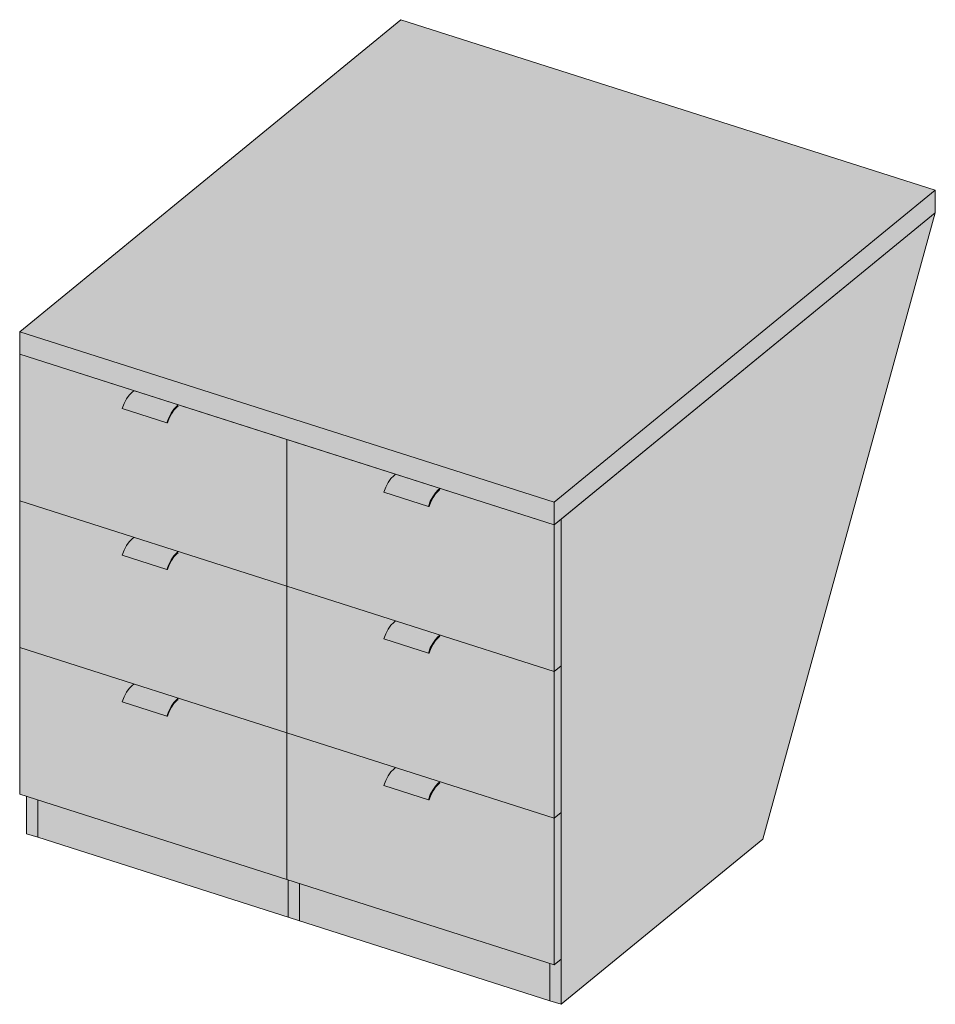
# Model space of a CAD drawing. Header units: centimetres. Extents: x 22566 to 24816, y -213 to 11886.
# Tile 1 of 4: x 22566 to 22705, y 386 to 536. Entities that reach past the tile are written whole.
import ezdxf

# ---------------------------------------------------------------- set-up
doc = ezdxf.new("R2010")
doc.units = ezdxf.units.CM
doc.layers.add('A-GENM', color=13, linetype='Continuous', lineweight=18)

# ---------------------------------------------------------------- blocks, each defined once
blk = doc.blocks.new('FURN_Wr_Biurko 4 - E25-B-04_BiurkoSzafka-8978767-E25-B-04')
at = {"layer": 'A-GENM'}
for points in [[(22647.2, 462.96), (22705.28, 510.5), (22623.86, 536.5), (22565.77, 488.95), (22647.11, 462.99)], [(22647.2, 459.52), (22705.28, 507.06), (22705.28, 510.5), (22647.2, 462.96)], [(22648.25, 386.47), (22678.98, 411.62), (22705.28, 507.06), (22648.25, 460.39), (22648.25, 413.76)], [(22647.2, 459.52), (22647.2, 462.96), (22565.77, 488.95), (22565.77, 485.52), (22647.11, 459.55)], [(22588.2, 475.07), (22588.48, 475.84), (22588.93, 476.68), (22589.25, 477.13), (22589.68, 477.58), (22582.89, 479.74), (22582.46, 479.3), (22582.05, 478.71), (22581.7, 478.01), (22581.41, 477.24), (22587.95, 475.15)], [(22589.68, 477.58), (22589.94, 477.79), (22583.16, 479.96), (22582.89, 479.74), (22588.93, 477.82)], [(22588.28, 475.05), (22588.59, 475.84), (22588.96, 476.54), (22589.38, 477.1), (22589.84, 477.54), (22589.94, 477.62), (22589.94, 477.79), (22589.51, 477.41), (22589.25, 477.13), (22588.78, 476.43), (22588.46, 475.77), (22588.2, 475.07)], [(22628.06, 462.34), (22628.34, 463.12), (22628.7, 463.82), (22629.11, 464.41), (22629.54, 464.85), (22622.76, 467.02), (22622.32, 466.57), (22621.92, 465.98), (22621.56, 465.28), (22621.27, 464.51), (22627.72, 462.45)], [(22629.54, 464.85), (22629.81, 465.07), (22623.02, 467.23), (22622.76, 467.02), (22629.33, 464.92)], [(22628.15, 462.32), (22628.45, 463.12), (22628.83, 463.82), (22629.24, 464.37), (22629.54, 464.68), (22629.81, 464.92), (22629.81, 465.07), (22629.37, 464.68), (22629.11, 464.41), (22628.65, 463.71), (22628.32, 463.05), (22628.06, 462.34)], [(22647.2, 437.17), (22648.25, 438.04), (22648.25, 460.39), (22647.2, 459.52), (22647.2, 438.38)], [(22589.68, 455.23), (22589.94, 455.45), (22583.16, 457.61), (22582.89, 457.4), (22589.42, 455.31)], [(22588.2, 452.73), (22588.48, 453.5), (22588.93, 454.33), (22589.25, 454.79), (22589.68, 455.23), (22582.89, 457.4), (22582.46, 456.95), (22582.05, 456.36), (22581.7, 455.66), (22581.41, 454.89), (22585.78, 453.5)], [(22588.28, 452.7), (22588.59, 453.5), (22588.96, 454.2), (22589.38, 454.76), (22589.84, 455.19), (22589.94, 455.31), (22589.94, 455.45), (22589.51, 455.06), (22589.18, 454.69), (22588.78, 454.09), (22588.46, 453.43), (22588.2, 452.73)], [(22628.06, 440), (22628.34, 440.77), (22628.7, 441.47), (22629.11, 442.06), (22629.54, 442.5), (22622.76, 444.67), (22622.32, 444.23), (22621.92, 443.64), (22621.56, 442.94), (22621.27, 442.16), (22627.72, 440.11)], [(22629.54, 442.5), (22629.81, 442.72), (22623.02, 444.89), (22622.76, 444.67), (22627.72, 443.09)], [(22628.15, 439.98), (22628.45, 440.77), (22628.83, 441.47), (22629.24, 442.02), (22629.54, 442.33), (22629.81, 442.55), (22629.81, 442.72), (22629.37, 442.33), (22629.11, 442.06), (22628.65, 441.36), (22628.32, 440.7), (22628.06, 440)], [(22647.2, 414.83), (22648.25, 415.7), (22648.25, 438.04), (22647.2, 437.17), (22647.2, 416.03)], [(22589.68, 432.88), (22589.94, 433.1), (22583.16, 435.27), (22582.89, 435.05), (22589.42, 432.97)], [(22588.2, 430.38), (22588.48, 431.15), (22588.93, 431.99), (22589.25, 432.44), (22589.68, 432.88), (22582.89, 435.05), (22582.46, 434.61), (22582.05, 434.02), (22581.7, 433.32), (22581.41, 432.55), (22585.78, 431.15)], [(22588.28, 430.36), (22588.59, 431.15), (22588.96, 431.85), (22589.38, 432.41), (22589.84, 432.85), (22589.94, 432.97), (22589.94, 433.1), (22589.51, 432.71), (22589.25, 432.44), (22588.78, 431.74), (22588.46, 431.08), (22588.2, 430.38)], [(22628.06, 417.65), (22628.34, 418.42), (22628.7, 419.12), (22629.11, 419.71), (22629.54, 420.16), (22622.76, 422.32), (22622.32, 421.88), (22621.92, 421.29), (22621.56, 420.59), (22621.27, 419.82), (22627.72, 417.76)], [(22629.54, 420.16), (22629.81, 420.37), (22623.02, 422.54), (22622.76, 422.32), (22629.29, 420.24)], [(22628.15, 417.63), (22628.45, 418.42), (22628.83, 419.12), (22629.24, 419.67), (22629.54, 419.99), (22629.81, 420.24), (22629.81, 420.37), (22629.37, 419.99), (22629.11, 419.71), (22628.65, 419.01), (22628.32, 418.35), (22628.06, 417.65)], [(22568.53, 411.93), (22568.53, 417.6), (22566.83, 418.14), (22566.83, 412.47)], [(22646.56, 387.01), (22646.56, 392.69), (22568.53, 417.6), (22568.53, 411.93), (22629.44, 392.48)], [(22647.2, 392.48), (22648.25, 393.35), (22648.25, 415.7), (22647.2, 414.83), (22647.2, 393.04)], [(22648.25, 386.47), (22648.25, 393.35), (22647.2, 392.48), (22646.56, 392.69), (22646.56, 387.01), (22647.62, 386.68)]]:
    blk.add_hatch(color=256, dxfattribs=at).paths.add_polyline_path(points)
h = blk.add_hatch(color=256, dxfattribs=at)
h.paths.add_polyline_path([(22606.48, 450.17), (22606.48, 472.52), (22565.77, 485.52), (22565.77, 463.17), (22605.42, 450.51)])
h.paths.add_polyline_path([(22588.28, 475.05), (22587.95, 475.15), (22581.41, 477.24), (22581.7, 478.01), (22582.05, 478.71), (22582.46, 479.3), (22582.89, 479.74), (22583.16, 479.96), (22589.94, 477.79), (22589.94, 477.62), (22589.68, 477.41), (22589.25, 476.95), (22588.84, 476.34), (22588.48, 475.58), (22588.29, 475.07)])
h = blk.add_hatch(color=256, dxfattribs=at)
h.paths.add_polyline_path([(22647.2, 437.17), (22647.19, 459.52), (22606.48, 472.52), (22606.48, 450.17), (22647.11, 437.2)])
h.paths.add_polyline_path([(22628.15, 462.32), (22627.72, 462.45), (22621.27, 464.51), (22621.56, 465.28), (22621.92, 465.98), (22622.32, 466.57), (22622.76, 467.02), (22623.02, 467.23), (22629.81, 465.07), (22629.81, 464.89), (22629.54, 464.68), (22629.11, 464.22), (22628.7, 463.61), (22628.34, 462.85), (22628.16, 462.34)])
h = blk.add_hatch(color=256, dxfattribs=at)
h.paths.add_polyline_path([(22606.48, 427.83), (22606.48, 450.17), (22565.77, 463.17), (22565.77, 440.82), (22605.42, 428.17)])
h.paths.add_polyline_path([(22588.28, 452.7), (22588.2, 452.73), (22581.41, 454.89), (22581.7, 455.66), (22582.05, 456.36), (22582.46, 456.95), (22582.89, 457.4), (22583.16, 457.61), (22589.94, 455.45), (22589.94, 455.28), (22589.68, 455.06), (22589.25, 454.61), (22588.84, 453.99), (22588.48, 453.23), (22588.29, 452.73)])
h = blk.add_hatch(color=256, dxfattribs=at)
h.paths.add_polyline_path([(22647.2, 414.83), (22647.2, 437.17), (22606.48, 450.17), (22606.48, 427.83), (22647.11, 414.86)])
h.paths.add_polyline_path([(22628.15, 439.98), (22627.72, 440.11), (22621.27, 442.16), (22621.56, 442.94), (22621.92, 443.64), (22622.32, 444.23), (22622.76, 444.67), (22623.02, 444.89), (22629.81, 442.72), (22629.81, 442.55), (22629.54, 442.33), (22629.11, 441.88), (22628.7, 441.26), (22628.34, 440.51), (22628.16, 440)])
h = blk.add_hatch(color=256, dxfattribs=at)
h.paths.add_polyline_path([(22606.48, 405.48), (22606.48, 427.83), (22565.77, 440.82), (22565.77, 418.48), (22586.29, 411.93)])
h.paths.add_polyline_path([(22588.28, 430.36), (22588.2, 430.38), (22581.41, 432.55), (22581.7, 433.32), (22582.05, 434.02), (22582.46, 434.61), (22582.89, 435.05), (22583.16, 435.27), (22589.94, 433.1), (22589.94, 432.93), (22589.68, 432.71), (22589.25, 432.26), (22588.84, 431.64), (22588.48, 430.89), (22588.29, 430.38)])
h = blk.add_hatch(color=256, dxfattribs=at)
h.paths.add_polyline_path([(22647.2, 392.48), (22647.2, 414.83), (22606.48, 427.83), (22606.48, 405.48), (22646.56, 392.69)])
h.paths.add_polyline_path([(22628.15, 417.63), (22627.72, 417.76), (22621.27, 419.82), (22621.56, 420.59), (22621.92, 421.29), (22622.32, 421.88), (22622.76, 422.32), (22623.02, 422.54), (22629.81, 420.37), (22629.81, 420.2), (22629.54, 419.99), (22629.11, 419.53), (22628.7, 418.92), (22628.34, 418.16), (22628.16, 417.65)])
for p, q in [((22623.86, 536.5), (22565.77, 488.95)), ((22705.28, 510.5), (22623.86, 536.5)), ((22647.2, 462.96), (22705.28, 510.5)), ((22705.28, 510.5), (22705.28, 507.06)), ((22705.28, 507.06), (22647.2, 459.52)), ((22705.28, 507.06), (22648.25, 460.39)), ((22678.98, 411.62), (22705.28, 507.06)), ((22565.77, 488.95), (22647.2, 462.96)), ((22565.77, 485.52), (22565.77, 488.95)), ((22565.77, 485.52), (22606.48, 472.52)), ((22565.77, 463.17), (22565.77, 485.52)), ((22647.2, 459.52), (22565.77, 485.52)), ((22582.89, 479.74), (22583.16, 479.96)), ((22581.41, 477.24), (22588.2, 475.07)), ((22589.94, 477.79), (22589.68, 477.58)), ((22589.68, 477.41), (22589.94, 477.62)), ((22588.2, 475.07), (22588.28, 475.05)), ((22606.48, 472.52), (22647.2, 459.52)), ((22606.48, 472.52), (22606.48, 450.17)), ((22606.48, 450.17), (22606.48, 472.52)), ((22622.76, 467.02), (22623.02, 467.23)), ((22621.27, 464.51), (22628.06, 462.34)), ((22629.81, 465.07), (22629.54, 464.85)), ((22629.54, 464.68), (22629.81, 464.89)), ((22606.48, 450.17), (22565.77, 463.17)), ((22565.77, 463.17), (22606.48, 450.17)), ((22565.77, 440.82), (22565.77, 463.17)), ((22628.06, 462.34), (22628.15, 462.32)), ((22647.2, 459.52), (22647.2, 462.96)), ((22647.2, 459.52), (22648.25, 460.39)), ((22647.2, 459.52), (22647.2, 437.17)), ((22648.25, 460.39), (22648.25, 438.04)), ((22648.25, 460.39), (22648.25, 386.47)), ((22582.89, 457.4), (22583.16, 457.61)), ((22581.41, 454.89), (22588.2, 452.73)), ((22589.94, 455.45), (22589.68, 455.23)), ((22589.68, 455.06), (22589.94, 455.28)), ((22588.2, 452.73), (22588.28, 452.7)), ((22647.2, 437.17), (22606.48, 450.17)), ((22606.48, 450.17), (22647.2, 437.17)), ((22606.48, 450.17), (22606.48, 427.83)), ((22606.48, 427.83), (22606.48, 450.17)), ((22622.76, 444.67), (22623.02, 444.89)), ((22629.81, 442.72), (22629.54, 442.5)), ((22621.27, 442.16), (22628.06, 440)), ((22629.54, 442.33), (22629.81, 442.55)), ((22606.48, 427.83), (22565.77, 440.82)), ((22565.77, 440.82), (22606.48, 427.83)), ((22565.77, 418.48), (22565.77, 440.82)), ((22628.06, 440), (22628.15, 439.98)), ((22648.25, 438.04), (22647.2, 437.17)), ((22647.2, 437.17), (22648.25, 438.04)), ((22647.2, 437.17), (22647.2, 414.83)), ((22648.25, 438.04), (22648.25, 415.7)), ((22582.89, 435.05), (22583.16, 435.27)), ((22581.41, 432.55), (22588.2, 430.38)), ((22589.94, 433.1), (22589.68, 432.88)), ((22589.68, 432.71), (22589.94, 432.93)), ((22588.2, 430.38), (22588.28, 430.36)), ((22647.2, 414.83), (22606.48, 427.83)), ((22606.48, 427.83), (22647.2, 414.83)), ((22606.48, 427.83), (22606.48, 405.48)), ((22606.48, 405.48), (22606.48, 427.83)), ((22622.76, 422.32), (22623.02, 422.54)), ((22629.81, 420.37), (22629.54, 420.16)), ((22629.54, 419.99), (22629.81, 420.2)), ((22621.27, 419.82), (22628.06, 417.65)), ((22606.48, 405.48), (22565.77, 418.48)), ((22566.83, 412.47), (22566.83, 418.14)), ((22568.53, 411.93), (22568.53, 417.6)), ((22568.53, 417.6), (22568.53, 411.93)), ((22628.06, 417.65), (22628.15, 417.63)), ((22648.25, 415.7), (22647.2, 414.83)), ((22647.2, 414.83), (22648.25, 415.7)), ((22648.25, 415.7), (22648.25, 393.35)), ((22647.2, 414.83), (22647.2, 392.48)), ((22566.83, 412.47), (22568.53, 411.93)), ((22646.56, 387.01), (22568.53, 411.93)), ((22648.25, 386.47), (22678.98, 411.62)), ((22647.2, 392.48), (22606.48, 405.48)), ((22606.69, 399.74), (22606.69, 405.41)), ((22608.39, 404.87), (22608.39, 399.2)), ((22606.69, 399.74), (22608.39, 399.2)), ((22648.25, 393.35), (22647.2, 392.48)), ((22646.56, 387.01), (22646.56, 392.69)), ((22646.56, 387.01), (22646.56, 392.69)), ((22646.56, 387.01), (22648.25, 386.47))]:
    blk.add_line(p, q, dxfattribs=at)
for points in [[(22581.41, 477.24, 0), (22581.7, 478.01, 0), (22582.05, 478.71, 0), (22582.46, 479.3, 0), (22582.89, 479.74, 0)], [(22589.68, 477.58, 0), (22589.25, 477.13, 0), (22588.84, 476.54, 0), (22588.48, 475.84, 0), (22588.2, 475.07, 0)], [(22588.28, 475.05, 0), (22588.55, 475.77, 0), (22588.89, 476.43, 0), (22589.27, 476.99, 0), (22589.68, 477.41, 0)], [(22621.27, 464.51, 0), (22621.56, 465.28, 0), (22621.92, 465.98, 0), (22622.32, 466.57, 0), (22622.76, 467.02, 0)], [(22629.54, 464.85, 0), (22629.11, 464.41, 0), (22628.7, 463.82, 0), (22628.34, 463.12, 0), (22628.06, 462.34, 0)], [(22628.15, 462.32, 0), (22628.42, 463.05, 0), (22628.75, 463.71, 0), (22629.14, 464.26, 0), (22629.54, 464.68, 0)], [(22581.41, 454.89, 0), (22581.7, 455.66, 0), (22582.05, 456.36, 0), (22582.46, 456.95, 0), (22582.89, 457.4, 0)], [(22589.68, 455.23, 0), (22589.25, 454.79, 0), (22588.84, 454.2, 0), (22588.48, 453.5, 0), (22588.2, 452.73, 0)], [(22588.28, 452.7, 0), (22588.55, 453.43, 0), (22588.89, 454.09, 0), (22589.27, 454.64, 0), (22589.68, 455.06, 0)], [(22621.27, 442.16, 0), (22621.56, 442.94, 0), (22621.92, 443.64, 0), (22622.32, 444.23, 0), (22622.76, 444.67, 0)], [(22629.54, 442.5, 0), (22629.11, 442.06, 0), (22628.7, 441.47, 0), (22628.34, 440.77, 0), (22628.06, 440, 0)], [(22628.15, 439.98, 0), (22628.42, 440.7, 0), (22628.75, 441.36, 0), (22629.14, 441.92, 0), (22629.54, 442.33, 0)], [(22581.41, 432.55, 0), (22581.7, 433.32, 0), (22582.05, 434.02, 0), (22582.46, 434.61, 0), (22582.89, 435.05, 0)], [(22589.68, 432.88, 0), (22589.25, 432.44, 0), (22588.84, 431.85, 0), (22588.48, 431.15, 0), (22588.2, 430.38, 0)], [(22588.28, 430.36, 0), (22588.55, 431.08, 0), (22588.89, 431.74, 0), (22589.27, 432.3, 0), (22589.68, 432.71, 0)], [(22621.27, 419.82, 0), (22621.56, 420.59, 0), (22621.92, 421.29, 0), (22622.32, 421.88, 0), (22622.76, 422.32, 0)], [(22629.54, 420.16, 0), (22629.11, 419.71, 0), (22628.7, 419.12, 0), (22628.34, 418.42, 0), (22628.06, 417.65, 0)], [(22628.15, 417.63, 0), (22628.42, 418.35, 0), (22628.75, 419.01, 0), (22629.14, 419.57, 0), (22629.54, 419.99, 0)]]:
    blk.add_polyline3d(points, dxfattribs=at)

msp = doc.modelspace()

# ---------------------------------------------------------------- block references
at = {"layer": 'A-GENM'}
msp.add_blockref('FURN_Wr_Biurko 4 - E25-B-04_BiurkoSzafka-8978767-E25-B-04', (0, 0), dxfattribs=at)

doc.saveas('drawing.dxf')
